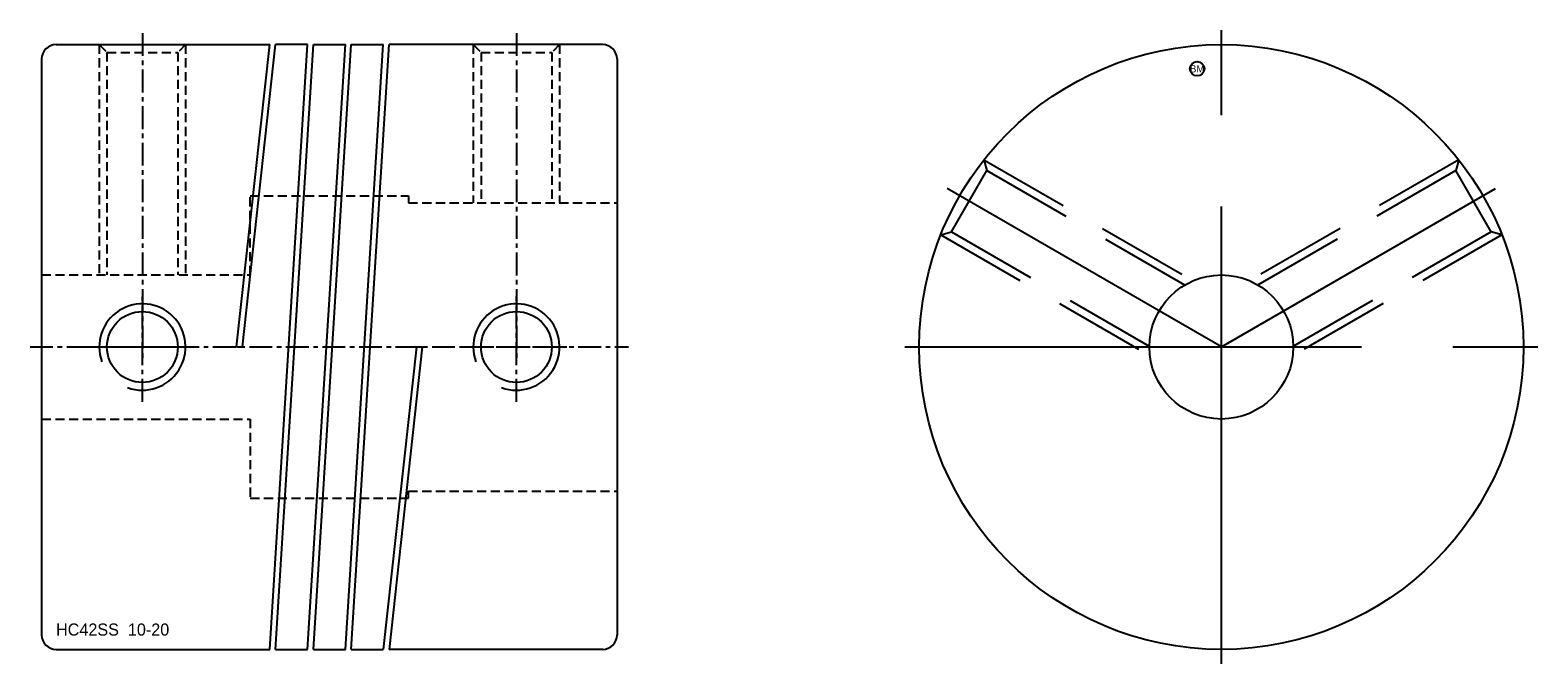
# Model space of a CAD drawing. Extents: x -15 to 90, y -22 to 22.
import ezdxf
from ezdxf.enums import TextEntityAlignment as Align

# ---------------------------------------------------------------- set-up
doc = ezdxf.new("R2010")
doc.units = 0
doc.header["$MEASUREMENT"] = 0
doc.linetypes.add('CENTER', pattern=[50.8, 31.75, -6.35, 6.35, -6.35])
doc.linetypes.add('HIDDEN', pattern=[9.525, 6.35, -3.175])
doc.layers.get('0').update_dxf_attribs({"linetype": 'CONTINUOUS'})
for name, color, linetype in [('BOM', 6, 'CONTINUOUS'), ('CENTER', 1, 'CENTER'), ('HIDDEN', 2, 'HIDDEN'), ('THIN', 3, 'CONTINUOUS')]:
    doc.layers.add(name, color=color, linetype=linetype)

# ---------------------------------------------------------------- blocks, each defined once
blk = doc.blocks.new('MCLBM2')
blk.add_circle((0, 0), 0.5)
blk.add_text('BM', height=0.5).set_placement((0, 0), align=Align.MIDDLE)
at = {"flags": 1}
for tag, p in [('NAME', (0, -1)), ('ENAME', (0, -2)), ('SPEC', (0, -3)), ('MATERIAL', (0, -4)), ('QTY', (0, -5)), ('WEIGHT', (0, -6)), ('PRICE', (0, -7)), ('REMARK', (0, -8)), ('USER1', (0, -9)), ('USER2', (0, -10)), ('USER3', (0, -11)), ('USER4', (0, -12)), ('USER5', (0, -13)), ('USER6', (0, -14))]:
    blk.add_attdef(tag, p, '', height=0.5, dxfattribs=at)

msp = doc.modelspace()

# ---------------------------------------------------------------- linework, layer by layer
at = {"ltscale": 0.1}
for p, q in [((-12.75, 21), (2.1, 21)), ((-0.2, 0), (2.1, 21)), ((0.2, 0), (2.51, 21)), ((2.1, -21), (4.73, 21)), ((2.51, -21), (5.14, 21)), ((4.73, 21), (2.51, 21)), ((4.73, -21), (7.36, 21)), ((5.14, -21), (7.77, 21)), ((5.14, 21), (7.36, 21)), ((7.36, -21), (9.99, 21)), ((7.77, -21), (10.4, 21)), ((7.77, 21), (9.99, 21)), ((25.25, 21), (10.4, 21)), ((-13.75, 20), (-13.75, -20)), ((26.25, 20), (26.25, -20)), ((-0.2, 0), (0.2, 0)), ((12.3, 0), (9.99, -21)), ((12.7, 0), (10.4, -21)), ((12.3, 0), (12.7, 0)), ((-12.75, -21), (2.1, -21)), ((2.51, -21), (4.73, -21)), ((5.14, -21), (7.36, -21)), ((7.77, -21), (9.99, -21)), ((25.25, -21), (10.4, -21))]:
    msp.add_line(p, q, dxfattribs=at)
for radius in [21, 5]:
    msp.add_circle((68.25, 0), radius)
for centre in [(-6.75, 0), (19.25, 0)]:
    msp.add_circle(centre, 2.46, dxfattribs=at)
for centre, start, end in [((-12.75, 20), 90, 180), ((25.25, 20), 0, 90), ((-12.75, -20), 180, 270), ((25.25, -20), 270, 0)]:
    msp.add_arc(centre, 1, start, end, dxfattribs=at)
at = {"layer": 'CENTER', "ltscale": 0.05}
for p, q in [((-6.75, 21.8), (-6.75, -0.8)), ((19.25, 21.8), (19.25, -0.8)), ((-6.75, -3.8), (-6.75, 3.8)), ((19.25, -3.8), (19.25, 3.8)), ((-14.55, 0), (27.05, 0)), ((-10.55, 0), (-2.95, 0)), ((15.45, 0), (23.05, 0))]:
    msp.add_line(p, q, dxfattribs=at)
at = {"layer": 'CENTER'}
for p, q in [((68.25, -22), (68.25, 22)), ((68.25, 0), (49.2, 11)), ((46.25, 0), (90.25, 0))]:
    msp.add_line(p, q, dxfattribs=at)
at = {"layer": 'CENTER', "extrusion": (1.22461e-16, -2.99932e-32, -1)}
msp.add_line((68.25, 0), (87.3, 11), dxfattribs=at)
at = {"layer": 'HIDDEN', "ltscale": 0.1}
for p, q in [((-9.75, 21), (-9.75, 5)), ((-9.75, 21), (-9.21, 20.46)), ((-3.75, 21), (-4.29, 20.46)), ((-3.75, 21), (-3.75, 5)), ((16.25, 21), (16.25, 10)), ((16.25, 21), (16.79, 20.46)), ((22.25, 21), (21.71, 20.46)), ((22.25, 21), (22.25, 10)), ((-9.21, 20.46), (-9.21, 5)), ((-9.21, 20.46), (-4.29, 20.46)), ((-4.29, 20.46), (-4.29, 5)), ((16.79, 20.46), (16.79, 10)), ((16.79, 20.46), (21.71, 20.46)), ((21.71, 20.46), (21.71, 10))]:
    msp.add_line(p, q, dxfattribs=at)
at = {"layer": 'HIDDEN'}
for p, q in [((51.75, 12.99), (66.29, 4.6)), ((51.75, 12.99), (51.95, 12.25)), ((49.49, 7.99), (51.95, 12.25)), ((51.95, 12.25), (65.71, 4.31)), ((48.75, 7.79), (49.49, 7.99)), ((48.75, 7.79), (63.29, -0.6)), ((49.49, 7.99), (63.25, 0.05))]:
    msp.add_line(p, q, dxfattribs=at)
at = {"layer": 'HIDDEN', "extrusion": (1.22461e-16, -2.99932e-32, -1)}
for p, q in [((84.75, 12.99), (70.21, 4.6)), ((84.75, 12.99), (84.55, 12.25)), ((84.55, 12.25), (70.79, 4.31)), ((87.01, 7.99), (84.55, 12.25)), ((87.75, 7.79), (73.21, -0.6)), ((87.01, 7.99), (73.25, 0.05)), ((87.75, 7.79), (87.01, 7.99))]:
    msp.add_line(p, q, dxfattribs=at)
at = {"layer": 'HIDDEN', "ltscale": 0.1}
msp.add_lwpolyline([(-13.75, 5), (0.75, 5), (0.75, 10.5), (11.75, 10.5), (11.75, 10), (26.25, 10)], dxfattribs=at)
at = {"layer": 'HIDDEN', "ltscale": 0.1, "extrusion": (-2.99932e-32, -1.22461e-16, -1)}
msp.add_lwpolyline([(13.75, -5), (-0.75, -5), (-0.75, -10.5), (-11.75, -10.5), (-11.75, -10), (-26.25, -10)], dxfattribs=at)
at = {"layer": 'THIN', "ltscale": 0.1}
for centre in [(-6.75, 0), (19.25, 0)]:
    msp.add_arc(centre, 3, 250, 200, dxfattribs=at)

# ---------------------------------------------------------------- block references
at = {"layer": 'BOM'}
msp.add_blockref('MCLBM2', (66.57, 19.32), dxfattribs=at)

# ---------------------------------------------------------------- texts
msp.add_text('HC42SS  10-20', height=0.84).set_placement((-12.75, -20.04))

doc.saveas('drawing.dxf')
